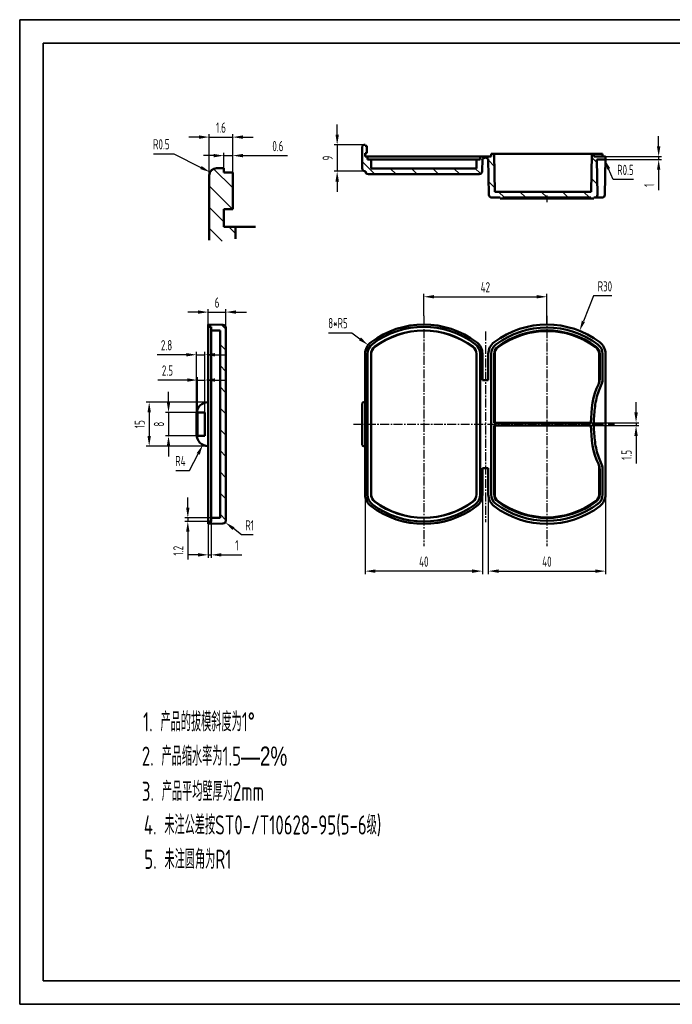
# Model space of a CAD drawing. Header units: millimetres. Extents: x 475 to 902, y 23 to 359.
# Tile 1 of 3: x 475 to 697, y 23 to 359. Entities that reach past the tile are written whole.
import ezdxf

# ---------------------------------------------------------------- set-up
doc = ezdxf.new("R2010")
doc.units = ezdxf.units.MM
doc.header["$LTSCALE"] = 0.4
doc.header["$MEASUREMENT"] = 0
doc.linetypes.add('CENTER2', pattern=[28.575, 19.05, -3.175, 3.175, -3.175])
doc.layers.get('0').update_dxf_attribs({"lineweight": 50})
for name, color, linetype, lineweight in [('1轮廓实线层', 7, 'Continuous', 50), ('3中心线层', 1, 'CENTER2', 25), ('5剖面线层', 2, 'Continuous', 25), ('7标注层', 4, 'Continuous', 25), ('EB0', 7, 'Continuous', 35), ('粗实线层_1', 7, 'Continuous', 35)]:
    doc.layers.add(name, color=color, linetype=linetype, lineweight=lineweight)
doc.styles.add('PC_TEXTSTYLE', font='ISOCP.SHX', dxfattribs={"width": 0.707, "bigfont": 'GBCBIG.SHX'})
doc.dimstyles.new('GB_LINEAR', dxfattribs={"dimtxt": 3.5, "dimasz": 3.5, "dimexe": 1, "dimexo": 0, "dimgap": 1.5, "dimtad": 1, "dimdsep": 46, "dimtxsty": 'PC_TEXTSTYLE', "dimcen": 0, "dimclrd": 256, "dimclrt": 3, "dimadec": 0, "dimazin": 2, "dimtp": 0.1, "dimtm": 0.1, "dimtfac": 0.71, "dimtdec": 3, "dimtmove": 0, "dimatfit": 3, "dimfxl": 0, "dimarcsym": 0})
doc.dimstyles.new('GB_RADIAL', dxfattribs={"dimtxt": 3.5, "dimasz": 3.5, "dimexe": 1, "dimexo": 0, "dimgap": 1.5, "dimtad": 1, "dimjust": 4, "dimdsep": 46, "dimtxsty": 'PC_TEXTSTYLE', "dimcen": 0, "dimclrd": 256, "dimclrt": 3, "dimadec": 0, "dimazin": 2, "dimtp": 0.1, "dimtm": 0.1, "dimtfac": 0.71, "dimtdec": 3, "dimtmove": 0, "dimatfit": 2, "dimfxl": 0, "dimarcsym": 0})
pattern_1 = [(135, (507.9907, 126.1094), (-3.62392, -3.62392), [])]

# ---------------------------------------------------------------- blocks, each defined once
blk = doc.blocks.new('*D8')
at = {"layer": '7标注层', "color": 0, "lineweight": -2, "ltscale": 0.4}
for p, q in [((592.44, 199.44), (592.44, 170.1)), ((632.44, 197.24), (632.44, 170.1))]:
    blk.add_line(p, q, dxfattribs=at)
at = {"layer": '7标注层', "lineweight": -2, "ltscale": 0.4}
blk.add_line((628.94, 171.1), (595.94, 171.1), dxfattribs=at)
at = {"layer": '7标注层', "ltscale": 0.4}
for points in [[(595.94, 171.68), (595.94, 170.51), (592.44, 171.1)], [(628.94, 170.51), (628.94, 171.68), (632.44, 171.1)]]:
    blk.add_solid(points, dxfattribs=at)
at = {"layer": 'Defpoints', "color": 0, "ltscale": 0.4}
for p in [(592.44, 199.44), (632.44, 197.24), (592.44, 171.1)]:
    blk.add_point(p, dxfattribs=at)
at = {"layer": '7标注层', "color": 3, "ltscale": 0.4, "insert": (612.44, 174.35), "char_height": 3.5, "attachment_point": 5, "style": 'PC_TEXTSTYLE'}
blk.add_mtext('40', dxfattribs=at)
blk = doc.blocks.new('*D9')
at = {"layer": '7标注层', "color": 0, "lineweight": -2, "ltscale": 0.4}
for p, q in [((634.44, 197.24), (634.44, 170.1)), ((674.44, 197.24), (674.44, 170.1))]:
    blk.add_line(p, q, dxfattribs=at)
at = {"layer": '7标注层', "lineweight": -2, "ltscale": 0.4}
blk.add_line((637.94, 171.1), (670.94, 171.1), dxfattribs=at)
at = {"layer": '7标注层', "ltscale": 0.4}
for points in [[(637.94, 171.68), (637.94, 170.51), (634.44, 171.1)], [(670.94, 170.51), (670.94, 171.68), (674.44, 171.1)]]:
    blk.add_solid(points, dxfattribs=at)
at = {"layer": 'Defpoints', "color": 0, "ltscale": 0.4}
for p in [(634.44, 197.24), (674.44, 197.24), (674.44, 171.1)]:
    blk.add_point(p, dxfattribs=at)
at = {"layer": '7标注层', "color": 3, "ltscale": 0.4, "insert": (654.44, 174.35), "char_height": 3.5, "attachment_point": 5, "style": 'PC_TEXTSTYLE'}
blk.add_mtext('40', dxfattribs=at)
blk = doc.blocks.new('*D10')
at = {"layer": '7标注层', "color": 0, "lineweight": -2, "ltscale": 0.4}
for p, q in [((612.44, 258.24), (612.44, 265.72)), ((654.44, 255.24), (654.44, 265.72))]:
    blk.add_line(p, q, dxfattribs=at)
at = {"layer": '7标注层', "lineweight": -2, "ltscale": 0.4}
blk.add_line((615.94, 264.72), (650.94, 264.72), dxfattribs=at)
at = {"layer": '7标注层', "ltscale": 0.4}
for points in [[(615.94, 265.31), (615.94, 264.14), (612.44, 264.72)], [(650.94, 264.14), (650.94, 265.31), (654.44, 264.72)]]:
    blk.add_solid(points, dxfattribs=at)
at = {"layer": 'Defpoints', "color": 0, "ltscale": 0.4}
for p in [(654.44, 264.72), (612.44, 258.24), (654.44, 255.24)]:
    blk.add_point(p, dxfattribs=at)
at = {"layer": '7标注层', "color": 3, "ltscale": 0.4, "insert": (633.44, 267.97), "char_height": 3.5, "attachment_point": 5, "style": 'PC_TEXTSTYLE'}
blk.add_mtext('42', dxfattribs=at)
blk = doc.blocks.new('*D11')
at = {"layer": '7标注层', "lineweight": -2, "ltscale": 0.4}
for p, q in [((670.36, 265.03), (666.89, 256.35)), ((676.56, 265.03), (670.36, 265.03))]:
    blk.add_line(p, q, dxfattribs=at)
at = {"layer": '7标注层', "ltscale": 0.4}
blk.add_solid([(666.35, 256.56), (667.43, 256.13), (665.59, 253.1)], dxfattribs=at)
at = {"layer": 'Defpoints', "color": 0, "ltscale": 0.4}
for p in [(665.59, 253.1), (654.44, 225.24)]:
    blk.add_point(p, dxfattribs=at)
at = {"layer": '7标注层', "color": 3, "ltscale": 0.4, "insert": (674.21, 268.28), "char_height": 3.5, "attachment_point": 5, "style": 'PC_TEXTSTYLE'}
blk.add_mtext('R30', dxfattribs=at)
blk = doc.blocks.new('*D12')
at = {"layer": '7标注层', "lineweight": -2, "ltscale": 0.4}
for p, q in [((579.92, 252.47), (587.86, 252.47)), ((587.86, 252.47), (590.65, 250.36))]:
    blk.add_line(p, q, dxfattribs=at)
at = {"layer": '7标注层', "ltscale": 0.4}
blk.add_solid([(590.3, 249.89), (591, 250.83), (593.45, 248.25)], dxfattribs=at)
at = {"layer": 'Defpoints', "color": 0, "ltscale": 0.4}
for p in [(593.45, 248.25), (597.44, 245.24)]:
    blk.add_point(p, dxfattribs=at)
at = {"layer": '7标注层', "color": 3, "ltscale": 0.4, "insert": (583.14, 255.72), "char_height": 3.5, "attachment_point": 5, "style": 'PC_TEXTSTYLE'}
blk.add_mtext('8*R5', dxfattribs=at)
blk = doc.blocks.new('*D13')
at = {"layer": '7标注层', "lineweight": -2, "ltscale": 0.4}
for p, q in [((684.85, 225.24), (684.85, 228.74)), ((684.85, 221.74), (684.85, 220.74)), ((684.85, 217.24), (684.85, 207.77))]:
    blk.add_line(p, q, dxfattribs=at)
at = {"layer": '7标注层', "color": 0, "lineweight": -2, "ltscale": 0.4}
for p, q in [((667.91, 221.74), (685.85, 221.74)), ((667.91, 220.74), (685.85, 220.74))]:
    blk.add_line(p, q, dxfattribs=at)
at = {"layer": '7标注层', "ltscale": 0.4}
for points in [[(684.27, 225.24), (685.44, 225.24), (684.85, 221.74)], [(685.44, 217.24), (684.27, 217.24), (684.85, 220.74)]]:
    blk.add_solid(points, dxfattribs=at)
at = {"layer": 'Defpoints', "color": 0, "ltscale": 0.4}
for p in [(667.91, 221.74), (667.91, 220.74), (684.85, 220.74)]:
    blk.add_point(p, dxfattribs=at)
at = {"layer": '7标注层', "color": 3, "ltscale": 0.4, "insert": (681.6, 210.76), "char_height": 3.5, "attachment_point": 5, "rotation": 90, "style": 'PC_TEXTSTYLE'}
blk.add_mtext('1.5', dxfattribs=at)
blk = doc.blocks.new('*D18')
at = {"layer": '7标注层', "lineweight": -2, "ltscale": 0.4}
for p, q in [((550.29, 183.49), (547.5, 185.61)), ((554.26, 183.49), (550.29, 183.49))]:
    blk.add_line(p, q, dxfattribs=at)
at = {"layer": '7标注层', "ltscale": 0.4}
blk.add_solid([(547.86, 186.07), (547.15, 185.14), (544.72, 187.73)], dxfattribs=at)
at = {"layer": 'Defpoints', "color": 0, "ltscale": 0.4}
for p in [(543.92, 188.33), (544.72, 187.73)]:
    blk.add_point(p, dxfattribs=at)
at = {"layer": '7标注层', "color": 3, "ltscale": 0.4, "insert": (553.03, 186.74), "char_height": 3.5, "attachment_point": 5, "style": 'PC_TEXTSTYLE'}
blk.add_mtext('R1', dxfattribs=at)
blk = doc.blocks.new('*D19')
at = {"layer": '7标注层', "lineweight": -2, "ltscale": 0.4}
for p, q in [((531.94, 192.76), (531.94, 196.26)), ((531.94, 189.26), (531.94, 188.04)), ((531.94, 184.54), (531.94, 175.07))]:
    blk.add_line(p, q, dxfattribs=at)
at = {"layer": '7标注层', "color": 0, "lineweight": -2, "ltscale": 0.4}
for p, q in [((539.92, 189.26), (530.94, 189.26)), ((539.92, 188.04), (530.94, 188.04))]:
    blk.add_line(p, q, dxfattribs=at)
at = {"layer": '7标注层', "ltscale": 0.4}
for points in [[(531.35, 192.76), (532.52, 192.76), (531.94, 189.26)], [(532.52, 184.54), (531.35, 184.54), (531.94, 188.04)]]:
    blk.add_solid(points, dxfattribs=at)
at = {"layer": 'Defpoints', "color": 0, "ltscale": 0.4}
for p in [(539.92, 189.26), (531.94, 188.04), (539.92, 188.04)]:
    blk.add_point(p, dxfattribs=at)
at = {"layer": '7标注层', "color": 3, "ltscale": 0.4, "insert": (528.69, 178.06), "char_height": 3.5, "attachment_point": 5, "rotation": 90, "style": 'PC_TEXTSTYLE'}
blk.add_mtext('1.2', dxfattribs=at)
blk = doc.blocks.new('*D20')
at = {"layer": '7标注层', "color": 0, "lineweight": -2, "ltscale": 0.4}
for p, q in [((538.92, 228.74), (517.76, 228.74)), ((538.92, 213.74), (517.76, 213.74))]:
    blk.add_line(p, q, dxfattribs=at)
at = {"layer": '7标注层', "lineweight": -2, "ltscale": 0.4}
blk.add_line((518.76, 225.24), (518.76, 217.24), dxfattribs=at)
at = {"layer": '7标注层', "ltscale": 0.4}
for points in [[(519.35, 225.24), (518.18, 225.24), (518.76, 228.74)], [(518.18, 217.24), (519.35, 217.24), (518.76, 213.74)]]:
    blk.add_solid(points, dxfattribs=at)
at = {"layer": 'Defpoints', "color": 0, "ltscale": 0.4}
for p in [(538.92, 228.74), (518.76, 213.74), (538.92, 213.74)]:
    blk.add_point(p, dxfattribs=at)
at = {"layer": '7标注层', "color": 3, "ltscale": 0.4, "insert": (515.51, 221.24), "char_height": 3.5, "attachment_point": 5, "rotation": 90, "style": 'PC_TEXTSTYLE'}
blk.add_mtext('15', dxfattribs=at)
blk = doc.blocks.new('*D21')
at = {"layer": '7标注层', "lineweight": -2, "ltscale": 0.4}
for p, q in [((525.35, 228.74), (525.35, 232.24)), ((525.35, 225.24), (525.35, 217.24)), ((525.35, 213.74), (525.35, 210.24))]:
    blk.add_line(p, q, dxfattribs=at)
at = {"layer": '7标注层', "color": 0, "lineweight": -2, "ltscale": 0.4}
for p, q in [((536.47, 225.24), (524.35, 225.24)), ((536.47, 217.24), (524.35, 217.24))]:
    blk.add_line(p, q, dxfattribs=at)
at = {"layer": '7标注层', "ltscale": 0.4}
for points in [[(524.77, 228.74), (525.94, 228.74), (525.35, 225.24)], [(525.94, 213.74), (524.77, 213.74), (525.35, 217.24)]]:
    blk.add_solid(points, dxfattribs=at)
at = {"layer": 'Defpoints', "color": 0, "ltscale": 0.4}
for p in [(536.47, 225.24), (525.35, 217.24), (536.47, 217.24)]:
    blk.add_point(p, dxfattribs=at)
at = {"layer": '7标注层', "color": 3, "ltscale": 0.4, "insert": (522.1, 221.24), "char_height": 3.5, "attachment_point": 5, "rotation": 90, "style": 'PC_TEXTSTYLE'}
blk.add_mtext('8', dxfattribs=at)
blk = doc.blocks.new('*D22')
at = {"layer": '7标注层', "lineweight": -2, "ltscale": 0.4}
for p, q in [((532.52, 205.42), (535.47, 211.09)), ((527.81, 205.42), (532.52, 205.42))]:
    blk.add_line(p, q, dxfattribs=at)
at = {"layer": '7标注层', "ltscale": 0.4}
blk.add_solid([(535.98, 210.82), (534.95, 211.35), (537.08, 214.19)], dxfattribs=at)
at = {"layer": 'Defpoints', "color": 0, "ltscale": 0.4}
for p in [(538.92, 217.74), (537.08, 214.19)]:
    blk.add_point(p, dxfattribs=at)
at = {"layer": '7标注层', "color": 3, "ltscale": 0.4, "insert": (529.41, 208.67), "char_height": 3.5, "attachment_point": 5, "style": 'PC_TEXTSTYLE'}
blk.add_mtext('R4', dxfattribs=at)
blk = doc.blocks.new('*D23')
at = {"layer": '7标注层', "lineweight": -2, "ltscale": 0.4}
for p, q in [((531.72, 236.3), (521.76, 236.3)), ((535.22, 236.3), (537.72, 236.3)), ((541.22, 236.3), (544.72, 236.3))]:
    blk.add_line(p, q, dxfattribs=at)
at = {"layer": '7标注层', "color": 0, "lineweight": -2, "ltscale": 0.4}
for p, q in [((535.22, 225.24), (535.22, 237.3)), ((537.72, 225.24), (537.72, 237.3))]:
    blk.add_line(p, q, dxfattribs=at)
at = {"layer": '7标注层', "ltscale": 0.4}
for points in [[(531.72, 235.72), (531.72, 236.89), (535.22, 236.3)], [(541.22, 236.89), (541.22, 235.72), (537.72, 236.3)]]:
    blk.add_solid(points, dxfattribs=at)
at = {"layer": 'Defpoints', "color": 0, "ltscale": 0.4}
for p in [(537.72, 236.3), (535.22, 225.24), (537.72, 225.24)]:
    blk.add_point(p, dxfattribs=at)
at = {"layer": '7标注层', "color": 3, "ltscale": 0.4, "insert": (524.99, 239.55), "char_height": 3.5, "attachment_point": 5, "style": 'PC_TEXTSTYLE'}
blk.add_mtext('2.5', dxfattribs=at)
blk = doc.blocks.new('*D24')
at = {"layer": '7标注层', "color": 0, "lineweight": -2, "ltscale": 0.4}
for p, q in [((534.92, 224.74), (534.92, 245.93)), ((537.72, 223.98), (537.72, 245.93))]:
    blk.add_line(p, q, dxfattribs=at)
at = {"layer": '7标注层', "lineweight": -2, "ltscale": 0.4}
for p, q in [((531.42, 244.93), (521.46, 244.93)), ((534.92, 244.93), (537.72, 244.93)), ((541.22, 244.93), (544.72, 244.93))]:
    blk.add_line(p, q, dxfattribs=at)
at = {"layer": '7标注层', "ltscale": 0.4}
for points in [[(531.42, 244.35), (531.42, 245.52), (534.92, 244.93)], [(541.22, 245.52), (541.22, 244.35), (537.72, 244.93)]]:
    blk.add_solid(points, dxfattribs=at)
at = {"layer": 'Defpoints', "color": 0, "ltscale": 0.4}
for p in [(537.72, 244.93), (534.92, 224.74), (537.72, 223.98)]:
    blk.add_point(p, dxfattribs=at)
at = {"layer": '7标注层', "color": 3, "ltscale": 0.4, "insert": (524.69, 248.18), "char_height": 3.5, "attachment_point": 5, "style": 'PC_TEXTSTYLE'}
blk.add_mtext('2.8', dxfattribs=at)
blk = doc.blocks.new('*D30')
at = {"layer": '7标注层', "color": 0, "lineweight": -2, "ltscale": 0.4}
for p, q in [((538.92, 188.65), (538.92, 175.65)), ((539.92, 188.65), (539.92, 175.65))]:
    blk.add_line(p, q, dxfattribs=at)
at = {"layer": '7标注层', "lineweight": -2, "ltscale": 0.4}
for p, q in [((535.42, 176.65), (531.92, 176.65)), ((538.92, 176.65), (539.92, 176.65)), ((543.42, 176.65), (550.41, 176.65))]:
    blk.add_line(p, q, dxfattribs=at)
at = {"layer": '7标注层', "ltscale": 0.4}
for points in [[(535.42, 176.07), (535.42, 177.24), (538.92, 176.65)], [(543.42, 177.24), (543.42, 176.07), (539.92, 176.65)]]:
    blk.add_solid(points, dxfattribs=at)
at = {"layer": 'Defpoints', "color": 0, "ltscale": 0.4}
for p in [(538.92, 188.65), (539.92, 188.65), (539.92, 176.65)]:
    blk.add_point(p, dxfattribs=at)
at = {"layer": '7标注层', "color": 3, "ltscale": 0.4, "insert": (548.67, 179.9), "char_height": 3.5, "attachment_point": 5, "style": 'PC_TEXTSTYLE'}
blk.add_mtext('1', dxfattribs=at)
blk = doc.blocks.new('*D31')
at = {"layer": '7标注层', "lineweight": -2, "ltscale": 0.4}
for p, q in [((582.89, 320.04), (582.89, 323.54)), ((582.89, 316.54), (582.89, 307.54)), ((582.89, 304.04), (582.89, 300.54))]:
    blk.add_line(p, q, dxfattribs=at)
at = {"layer": '7标注层', "color": 0, "lineweight": -2, "ltscale": 0.4}
for p, q in [((592.44, 316.54), (581.89, 316.54)), ((592.53, 307.54), (581.89, 307.54))]:
    blk.add_line(p, q, dxfattribs=at)
at = {"layer": '7标注层', "ltscale": 0.4}
for points in [[(582.31, 320.04), (583.48, 320.04), (582.89, 316.54)], [(583.48, 304.04), (582.31, 304.04), (582.89, 307.54)]]:
    blk.add_solid(points, dxfattribs=at)
at = {"layer": 'Defpoints', "color": 0, "ltscale": 0.4}
for p in [(592.44, 316.54), (582.89, 307.54), (592.53, 307.54)]:
    blk.add_point(p, dxfattribs=at)
at = {"layer": '7标注层', "color": 3, "ltscale": 0.4, "insert": (579.64, 312.04), "char_height": 3.5, "attachment_point": 5, "rotation": 90, "style": 'PC_TEXTSTYLE'}
blk.add_mtext('9', dxfattribs=at)
blk = doc.blocks.new('*D32')
at = {"layer": '7标注层', "lineweight": -2, "ltscale": 0.4}
for p, q in [((535.42, 259.49), (531.92, 259.49)), ((538.92, 259.49), (544.92, 259.49)), ((548.42, 259.49), (551.92, 259.49))]:
    blk.add_line(p, q, dxfattribs=at)
at = {"layer": '7标注层', "color": 0, "lineweight": -2, "ltscale": 0.4}
for p, q in [((538.92, 254.84), (538.92, 260.49)), ((544.92, 252.49), (544.92, 260.49))]:
    blk.add_line(p, q, dxfattribs=at)
at = {"layer": '7标注层', "ltscale": 0.4}
for points in [[(535.42, 258.91), (535.42, 260.08), (538.92, 259.49)], [(548.42, 260.08), (548.42, 258.91), (544.92, 259.49)]]:
    blk.add_solid(points, dxfattribs=at)
at = {"layer": 'Defpoints', "color": 0, "ltscale": 0.4}
for p in [(544.92, 259.49), (538.92, 254.84), (544.92, 252.49)]:
    blk.add_point(p, dxfattribs=at)
at = {"layer": '7标注层', "color": 3, "ltscale": 0.4, "insert": (541.92, 262.74), "char_height": 3.5, "attachment_point": 5, "style": 'PC_TEXTSTYLE'}
blk.add_mtext('6', dxfattribs=at)
blk = doc.blocks.new('*D37')
at = {"layer": '7标注层', "lineweight": -2, "ltscale": 0.4}
for p, q in [((692.56, 316.04), (692.56, 319.54)), ((692.56, 312.54), (692.56, 311.54)), ((692.56, 308.04), (692.56, 301.05))]:
    blk.add_line(p, q, dxfattribs=at)
at = {"layer": '7标注层', "color": 0, "lineweight": -2, "ltscale": 0.4}
for p, q in [((673.44, 312.54), (693.56, 312.54)), ((674.42, 311.54), (693.56, 311.54))]:
    blk.add_line(p, q, dxfattribs=at)
at = {"layer": '7标注层', "ltscale": 0.4}
for points in [[(691.98, 316.04), (693.14, 316.04), (692.56, 312.54)], [(693.14, 308.04), (691.98, 308.04), (692.56, 311.54)]]:
    blk.add_solid(points, dxfattribs=at)
at = {"layer": 'Defpoints', "color": 0, "ltscale": 0.4}
for p in [(673.44, 312.54), (674.42, 311.54), (692.56, 311.54)]:
    blk.add_point(p, dxfattribs=at)
at = {"layer": '7标注层', "color": 3, "ltscale": 0.4, "insert": (689.31, 302.79), "char_height": 3.5, "attachment_point": 5, "rotation": 90, "style": 'PC_TEXTSTYLE'}
blk.add_mtext('1', dxfattribs=at)
blk = doc.blocks.new('*D38')
at = {"layer": '7标注层', "lineweight": -2, "ltscale": 0.4}
for p, q in [((677.01, 304.76), (675.49, 308.36)), ((683.96, 304.76), (677.01, 304.76))]:
    blk.add_line(p, q, dxfattribs=at)
at = {"layer": '7标注层', "ltscale": 0.4}
blk.add_solid([(676.03, 308.58), (674.95, 308.13), (674.13, 311.58)], dxfattribs=at)
at = {"layer": 'Defpoints', "color": 0, "ltscale": 0.4}
for p in [(673.93, 312.04), (674.13, 311.58)]:
    blk.add_point(p, dxfattribs=at)
at = {"layer": '7标注层', "color": 3, "ltscale": 0.4, "insert": (681.23, 308.01), "char_height": 3.5, "attachment_point": 5, "style": 'PC_TEXTSTYLE'}
blk.add_mtext('R0.5', dxfattribs=at)
blk = doc.blocks.new('*U41', base_point=(592.181, 314.992))
at = {"layer": '1轮廓实线层', "ltscale": 0.4}
for p, q in [((591.941, 316.542), (592.441, 316.542)), ((591.941, 316.542), (592.441, 316.542)), ((592.441, 316.542), (592.441, 316.242)), ((592.441, 316.542), (592.441, 316.242)), ((591.441, 311.632), (591.441, 316.042)), ((591.441, 311.632), (591.441, 316.042)), ((592.441, 316.242), (593.041, 316.242)), ((592.441, 316.242), (593.041, 316.242)), ((593.041, 316.242), (593.041, 313.742)), ((593.041, 316.242), (593.041, 313.742)), ((593.041, 313.742), (592.441, 313.742)), ((592.441, 313.742), (592.441, 312.542)), ((592.441, 313.742), (592.441, 312.542)), ((593.041, 313.742), (592.441, 313.742)), ((592.441, 312.542), (593.241, 312.542)), ((592.441, 312.542), (593.241, 312.542)), ((593.241, 312.542), (593.241, 311.719)), ((594.596, 312.542), (593.241, 312.542)), ((593.241, 312.542), (593.241, 311.719))]:
    blk.add_line(p, q, dxfattribs=at)
blk.add_arc((591.941, 316.042), 0.5, 90, 180, dxfattribs=at)
blk.add_arc((591.941, 316.042), 0.5, 90, 180, dxfattribs=at)
blk = doc.blocks.new('*D42')
at = {"layer": '7标注层', "lineweight": -2, "ltscale": 0.4}
for p, q in [((535.74, 319.21), (532.24, 319.21)), ((539.24, 319.21), (547.24, 319.21)), ((550.74, 319.21), (554.24, 319.21))]:
    blk.add_line(p, q, dxfattribs=at)
at = {"layer": '7标注层', "color": 0, "lineweight": -2, "ltscale": 0.4}
for p, q in [((539.24, 306.13), (539.24, 320.21)), ((547.24, 307.13), (547.24, 320.21))]:
    blk.add_line(p, q, dxfattribs=at)
at = {"layer": '7标注层', "ltscale": 0.4}
for points in [[(535.74, 318.62), (535.74, 319.79), (539.24, 319.21)], [(550.74, 319.79), (550.74, 318.62), (547.24, 319.21)]]:
    blk.add_solid(points, dxfattribs=at)
at = {"layer": 'Defpoints', "color": 0, "ltscale": 0.4}
for p in [(547.24, 319.21), (539.24, 306.13), (547.24, 307.13)]:
    blk.add_point(p, dxfattribs=at)
at = {"layer": '7标注层', "color": 3, "ltscale": 0.4, "insert": (543.24, 322.46), "char_height": 3.5, "attachment_point": 5, "style": 'PC_TEXTSTYLE'}
blk.add_mtext('1.6', dxfattribs=at)
blk = doc.blocks.new('*D43')
at = {"layer": '7标注层', "lineweight": -2, "ltscale": 0.4}
for p, q in [((540.74, 312.88), (537.24, 312.88)), ((544.24, 312.88), (547.24, 312.88)), ((550.74, 312.88), (565.91, 312.88))]:
    blk.add_line(p, q, dxfattribs=at)
at = {"layer": '7标注层', "color": 0, "lineweight": -2, "ltscale": 0.4}
for p, q in [((544.24, 307.13), (544.24, 313.88)), ((547.24, 307.13), (547.24, 313.88))]:
    blk.add_line(p, q, dxfattribs=at)
at = {"layer": '7标注层', "ltscale": 0.4}
for points in [[(540.74, 312.3), (540.74, 313.47), (544.24, 312.88)], [(550.74, 313.47), (550.74, 312.3), (547.24, 312.88)]]:
    blk.add_solid(points, dxfattribs=at)
at = {"layer": 'Defpoints', "color": 0, "ltscale": 0.4}
for p in [(547.24, 312.88), (544.24, 307.13), (547.24, 307.13)]:
    blk.add_point(p, dxfattribs=at)
at = {"layer": '7标注层', "color": 3, "ltscale": 0.4, "insert": (562.67, 316.13), "char_height": 3.5, "attachment_point": 5, "style": 'PC_TEXTSTYLE'}
blk.add_mtext('0.6', dxfattribs=at)
blk = doc.blocks.new('*D44')
at = {"layer": '7标注层', "lineweight": -2, "ltscale": 0.4}
for p, q in [((520.18, 313.51), (527.12, 313.51)), ((527.12, 313.51), (536.39, 308.84))]:
    blk.add_line(p, q, dxfattribs=at)
at = {"layer": '7标注层', "ltscale": 0.4}
blk.add_solid([(536.12, 308.31), (536.65, 309.36), (539.51, 307.26)], dxfattribs=at)
at = {"layer": 'Defpoints', "color": 0, "ltscale": 0.4}
for p in [(539.51, 307.26), (541.74, 306.13)]:
    blk.add_point(p, dxfattribs=at)
at = {"layer": '7标注层', "color": 3, "ltscale": 0.4, "insert": (522.9, 316.76), "char_height": 3.5, "attachment_point": 5, "style": 'PC_TEXTSTYLE'}
blk.add_mtext('R0.5', dxfattribs=at)

msp = doc.modelspace()

# ---------------------------------------------------------------- hatches: boundary and pattern name
at = {"layer": '5剖面线层', "ltscale": 0.4}
h = msp.add_hatch(dxfattribs=at)
h.set_pattern_fill('ANSI31', color=256, scale=5.125, angle=90, style=0, pattern_type=2)
h.set_pattern_definition(pattern_1)
edge = h.paths.add_edge_path(flags=0)
edge.add_line((594.511, 308.542), (630.371, 308.542))
edge.add_line((630.371, 308.542), (630.423, 311.542))
edge.add_line((630.423, 311.542), (631.64, 311.542))
edge.add_line((631.64, 311.542), (631.64, 312.542))
edge.add_line((631.64, 312.542), (633.441, 312.542))
edge.add_line((633.441, 312.542), (633.441, 312.242))
edge.add_line((633.441, 312.242), (633.341, 312.242))
edge.add_line((633.341, 312.242), (632.428, 311.836))
edge.add_line((632.428, 311.836), (632.353, 307.524))
edge.add_arc((631.353, 307.542), 1, 270, 359)
edge.add_line((631.353, 306.542), (593.528, 306.542))
edge.add_arc((593.528, 307.542), 1, 181, 270)
edge.add_line((592.528, 307.524), (592.528, 307.542))
edge.add_line((592.528, 307.542), (592.441, 307.542))
edge.add_arc((592.441, 308.542), 1, 180, 270)
edge.add_line((591.441, 308.542), (591.441, 316.042))
edge.add_arc((591.941, 316.042), 0.5, 90, 180)
edge.add_line((591.941, 316.542), (592.441, 316.542))
edge.add_line((592.441, 316.542), (592.441, 316.242))
edge.add_line((592.441, 316.242), (593.041, 316.242))
edge.add_line((593.041, 316.242), (593.041, 313.742))
edge.add_line((593.041, 313.742), (592.441, 313.742))
edge.add_line((592.441, 313.742), (592.441, 312.542))
edge.add_line((592.441, 312.542), (593.241, 312.542))
edge.add_line((593.241, 312.542), (593.241, 311.542))
edge.add_line((593.241, 311.542), (594.458, 311.542))
edge.add_line((594.458, 311.542), (594.511, 308.542))
h = msp.add_hatch(dxfattribs=at)
h.set_pattern_fill('ANSI31', color=256, scale=5.125, angle=90, style=0)
h.set_pattern_definition(pattern_1)
h.paths.add_polyline_path([(634.928, 312.542), (635.441, 312.542), (635.441, 313.442), (636.425, 313.442), (636.65, 300.542), (669.547, 300.542), (669.773, 313.442), (670.44, 313.442), (670.44, 312.542), (673.44, 312.542), (674.441, 312.542), (674.432, 312.033, -0.4091108), (673.932, 311.542), (671.458, 311.542), (671.667, 299.559, -0.4193348), (670.667, 298.542), (670.441, 298.542), (670.441, 298.292), (669.441, 298.292), (669.441, 298.542), (654.441, 298.542), (639.441, 298.542), (639.441, 298.292), (638.441, 298.292), (638.441, 298.542), (635.668, 298.542, -0.4091108), (634.668, 299.524), (634.46, 311.459, 0.2068657)])
h = msp.add_hatch(dxfattribs=at)
h.set_pattern_fill('ANSI31', color=256, scale=5.125, angle=90, style=0)
h.set_pattern_definition([(135, (509.3, 115.0914), (-3.62392, -3.62392), [])])
h.paths.add_polyline_path([(539.243, 306.131, -0.4142136), (541.743, 308.631), (544.243, 308.631), (544.243, 307.131), (547.243, 307.131), (547.243, 294.631), (544.243, 294.631), (544.243, 288.631), (548.244, 288.631), (548.244, 284.517, -0.1333045), (539.243, 284.083)])
h = msp.add_hatch(dxfattribs=at)
h.set_pattern_fill('ANSI31', color=256, scale=5.125, angle=90, style=0, pattern_type=2)
h.set_pattern_definition([(135, (507.9907, 123.932), (-3.62392, -3.62392), [])])
edge = h.paths.add_edge_path(flags=0)
edge.add_line((542.92, 189.313), (542.92, 253.173))
edge.add_line((542.92, 253.173), (539.92, 253.225))
edge.add_line((539.92, 253.225), (539.92, 254.443))
edge.add_line((539.92, 254.443), (538.92, 254.443))
edge.add_line((538.92, 254.443), (538.92, 255.243))
edge.add_line((538.92, 255.243), (543.937, 255.156))
edge.add_arc((543.92, 254.156), 1, 0, 89)
edge.add_line((544.92, 254.156), (544.92, 188.331))
edge.add_arc((543.92, 188.331), 1, 271, 360)
edge.add_line((543.937, 187.331), (538.92, 187.243))
edge.add_line((538.92, 187.243), (538.92, 188.043))
edge.add_line((538.92, 188.043), (539.92, 188.043))
edge.add_line((539.92, 188.043), (539.92, 189.261))
edge.add_line((539.92, 189.261), (542.92, 189.313))

# ---------------------------------------------------------------- linework, layer by layer
at = {"layer": '1轮廓实线层', "ltscale": 0.4}
for p, q in [((591.441, 308.542), (591.441, 316.042)), ((591.441, 308.542), (591.441, 316.042)), ((591.941, 316.542), (592.441, 316.542)), ((591.941, 316.542), (592.441, 316.542)), ((592.441, 316.542), (592.441, 316.242)), ((592.441, 316.542), (592.441, 316.242)), ((592.441, 316.242), (593.041, 316.242)), ((592.441, 316.242), (593.041, 316.242)), ((593.041, 316.242), (593.041, 313.742)), ((593.041, 316.242), (593.041, 313.742)), ((593.041, 313.742), (592.441, 313.742)), ((592.441, 313.742), (592.441, 312.542)), ((592.441, 313.742), (592.441, 312.542)), ((593.041, 313.742), (592.441, 313.742)), ((592.441, 312.542), (593.241, 312.542)), ((592.441, 312.542), (593.241, 312.542)), ((593.241, 312.542), (593.241, 311.542)), ((594.921, 312.542), (593.241, 312.542)), ((593.241, 312.542), (593.241, 311.542)), ((629.96, 312.542), (594.921, 312.542)), ((631.64, 312.542), (629.96, 312.542)), ((631.64, 311.542), (631.64, 312.542)), ((631.64, 312.542), (633.441, 312.542)), ((631.64, 312.542), (633.441, 312.542)), ((631.64, 311.542), (631.64, 312.542)), ((633.441, 312.542), (635.441, 312.542)), ((633.441, 312.542), (635.441, 312.542)), ((635.441, 312.542), (635.441, 313.442)), ((635.441, 313.442), (670.44, 313.442)), ((635.441, 312.542), (635.441, 313.442)), ((635.441, 313.442), (670.44, 313.442)), ((636.65, 300.542), (636.425, 313.429)), ((669.547, 300.542), (669.772, 313.429)), ((670.44, 313.442), (670.44, 312.542)), ((670.44, 313.442), (672.869, 313.442)), ((670.44, 313.442), (670.44, 312.542)), ((670.44, 312.542), (674.441, 312.542)), ((670.44, 312.542), (674.441, 312.542)), ((672.869, 313.442), (673.44, 313.442)), ((673.44, 312.542), (673.44, 313.442)), ((674.441, 312.542), (674.432, 312.033)), ((674.441, 312.542), (674.432, 312.033)), ((593.241, 311.542), (594.458, 311.542)), ((593.241, 311.542), (594.458, 311.542)), ((594.458, 311.542), (594.511, 308.542)), ((594.458, 311.542), (595.651, 311.542)), ((594.458, 311.542), (594.511, 308.542)), ((595.651, 311.542), (629.23, 311.542)), ((629.23, 311.542), (630.423, 311.542)), ((630.371, 308.542), (630.423, 311.542)), ((630.371, 308.542), (630.423, 311.542)), ((630.423, 311.542), (631.64, 311.542)), ((630.423, 311.542), (631.64, 311.542)), ((632.428, 311.836), (632.353, 307.524)), ((632.428, 311.836), (632.353, 307.524)), ((633.341, 312.242), (632.428, 311.836)), ((633.341, 312.242), (632.428, 311.836)), ((633.441, 312.242), (633.341, 312.242)), ((633.441, 312.242), (633.341, 312.242)), ((633.541, 312.242), (633.441, 312.242)), ((633.541, 312.242), (633.441, 312.242)), ((634.453, 311.836), (633.541, 312.242)), ((634.453, 311.836), (633.541, 312.242)), ((634.668, 299.524), (634.453, 311.836)), ((634.668, 299.524), (634.453, 311.836)), ((673.932, 311.542), (671.458, 311.542)), ((671.458, 311.542), (671.667, 299.559)), ((671.458, 311.542), (671.667, 299.559)), ((673.932, 311.542), (671.458, 311.542)), ((674.213, 299.524), (674.432, 312.033)), ((592.528, 307.542), (592.441, 307.542)), ((592.528, 307.542), (592.441, 307.542)), ((592.528, 307.524), (592.528, 307.542)), ((592.528, 307.524), (592.528, 307.542)), ((631.353, 306.542), (593.528, 306.542)), ((631.353, 306.542), (593.528, 306.542)), ((594.511, 308.542), (630.371, 308.542)), ((594.511, 308.542), (630.371, 308.542)), ((669.547, 300.542), (636.65, 300.542)), ((638.441, 298.542), (635.668, 298.542)), ((638.441, 298.542), (635.668, 298.542)), ((638.441, 298.292), (638.441, 298.542)), ((638.441, 298.292), (638.441, 298.542)), ((639.441, 298.292), (638.441, 298.292)), ((639.441, 298.292), (638.441, 298.292)), ((669.441, 298.542), (639.441, 298.542)), ((639.441, 298.542), (639.441, 298.292)), ((669.441, 298.542), (639.441, 298.542)), ((639.441, 298.542), (639.441, 298.292)), ((669.441, 298.292), (639.441, 298.292)), ((669.441, 298.292), (669.441, 298.542)), ((669.441, 298.292), (669.441, 298.542)), ((670.441, 298.292), (669.441, 298.292)), ((670.441, 298.292), (669.441, 298.292)), ((670.667, 298.542), (670.441, 298.542)), ((670.441, 298.542), (670.441, 298.292)), ((670.667, 298.542), (670.441, 298.542)), ((670.441, 298.542), (670.441, 298.292)), ((670.667, 298.542), (672.767, 298.542)), ((672.767, 298.542), (673.214, 298.542)), ((538.92, 254.443), (538.92, 255.243)), ((538.92, 255.243), (543.937, 255.156)), ((538.92, 255.243), (543.937, 255.156)), ((538.92, 254.443), (538.92, 255.243)), ((539.92, 254.443), (538.92, 254.443)), ((538.92, 254.443), (538.92, 248.603)), ((539.92, 254.443), (538.92, 254.443)), ((539.92, 253.225), (539.92, 254.443)), ((539.92, 253.225), (539.92, 254.443)), ((542.92, 253.173), (539.92, 253.225)), ((539.92, 247.629), (539.92, 253.225)), ((542.92, 253.173), (539.92, 253.225)), ((542.92, 189.313), (542.92, 253.173)), ((542.92, 189.313), (542.92, 253.173)), ((544.92, 254.156), (544.92, 188.331)), ((544.92, 254.156), (544.92, 188.331)), ((538.92, 248.603), (538.92, 245.243)), ((539.92, 245.243), (539.92, 247.629)), ((538.92, 245.243), (538.92, 197.243)), ((539.92, 197.243), (539.92, 245.243)), ((592.441, 228.743), (592.441, 245.243)), ((593.241, 245.243), (593.241, 197.243)), ((594.458, 197.243), (594.458, 245.243)), ((594.511, 245.243), (594.511, 197.243)), ((630.371, 197.243), (630.371, 245.243)), ((630.423, 245.243), (630.423, 197.243)), ((631.64, 197.243), (631.64, 245.243)), ((632.441, 245.243), (632.441, 236.243)), ((634.441, 245.243), (634.441, 236.243)), ((635.441, 245.243), (635.441, 197.243)), ((636.441, 221.743), (636.441, 245.243)), ((636.65, 221.743), (636.65, 245.243)), ((672.231, 245.243), (672.231, 235.782)), ((672.44, 245.243), (672.44, 236.686)), ((673.44, 236.685), (673.44, 245.243)), ((674.441, 245.243), (674.441, 197.243)), ((632.441, 236.243), (633.441, 236.243)), ((634.441, 236.243), (633.441, 236.243)), ((591.941, 228.743), (592.441, 228.743)), ((592.441, 228.743), (592.441, 224.743)), ((535.22, 217.243), (535.22, 225.243)), ((535.22, 225.243), (537.72, 225.243)), ((537.72, 217.243), (537.72, 225.243)), ((591.441, 228.243), (591.441, 224.743)), ((592.441, 225.243), (593.041, 225.243)), ((593.041, 217.243), (593.041, 225.243)), ((534.92, 217.743), (534.92, 224.743)), ((591.441, 224.743), (591.441, 217.743)), ((592.441, 217.743), (592.441, 224.743)), ((669.443, 221.743), (636.441, 221.743)), ((636.441, 220.743), (669.443, 220.743)), ((636.441, 197.243), (636.441, 220.743)), ((636.65, 197.243), (636.65, 220.743)), ((535.22, 217.243), (537.72, 217.243)), ((591.441, 217.743), (591.441, 214.243)), ((592.441, 213.743), (592.441, 217.743)), ((592.441, 217.243), (593.041, 217.243)), ((591.941, 213.743), (592.441, 213.743)), ((592.441, 197.243), (592.441, 213.743)), ((632.441, 206.243), (632.441, 197.243)), ((632.441, 206.243), (633.441, 206.243)), ((634.441, 206.243), (633.441, 206.243)), ((634.441, 206.243), (634.441, 197.243)), ((672.231, 197.243), (672.231, 206.704)), ((672.44, 205.8), (672.44, 197.243)), ((673.44, 197.243), (673.44, 205.801)), ((538.92, 197.243), (538.92, 193.883)), ((539.92, 194.857), (539.92, 197.243)), ((538.92, 193.883), (538.92, 188.043)), ((539.92, 189.261), (539.92, 194.857)), ((539.92, 189.261), (542.92, 189.313)), ((539.92, 189.261), (542.92, 189.313)), ((539.92, 188.043), (539.92, 189.261)), ((539.92, 188.043), (539.92, 189.261)), ((538.92, 187.243), (538.92, 188.043)), ((538.92, 188.043), (539.92, 188.043)), ((538.92, 187.243), (538.92, 188.043)), ((538.92, 188.043), (539.92, 188.043)), ((543.937, 187.331), (538.92, 187.243)), ((543.937, 187.331), (538.92, 187.243))]:
    msp.add_line(p, q, dxfattribs=at)
for centre, radius, start, end in [((591.941, 316.042), 0.5, 90, 180), ((591.941, 316.042), 0.5, 90, 180), ((673.932, 312.042), 0.5, 270, 359), ((592.441, 308.542), 1, 180, 270), ((592.441, 308.542), 1, 180, 270), ((593.528, 307.542), 1, 181, 270), ((593.528, 307.542), 1, 181, 270), ((631.353, 307.542), 1, 270, 359), ((631.353, 307.542), 1, 270, 359), ((635.668, 299.542), 1, 181, 270), ((635.668, 299.542), 1, 181, 270), ((670.667, 299.542), 1, 270, 1), ((673.214, 299.542), 1, 270, 359), ((543.92, 254.156), 1, 0, 89), ((543.92, 254.156), 1, 0, 89), ((612.441, 225.243), 30, 53.1301, 126.8699), ((612.441, 225.243), 29.2, 53.1301, 126.8699), ((612.441, 225.243), 27.982, 53.1301, 126.8699), ((612.441, 225.243), 27.93, 53.1301, 126.8699), ((654.441, 225.243), 30, 53.1301, 126.8699), ((654.441, 225.243), 29, 53.1301, 126.8699), ((654.441, 225.243), 28, 53.1301, 126.8699), ((654.441, 225.243), 27.79, 53.1301, 126.8699), ((597.441, 245.243), 5, 126.8699, 180), ((627.441, 245.243), 5, 0, 53.1301), ((639.441, 245.243), 5, 126.8699, 180), ((669.441, 245.243), 5, 0, 53.1301), ((597.441, 245.243), 4.2, 126.8699, 180), ((597.441, 245.243), 2.982, 126.8699, 180), ((597.441, 245.243), 2.93, 126.8699, 180), ((627.441, 245.243), 2.93, 0, 53.1301), ((627.441, 245.243), 2.982, 0, 53.1301), ((627.441, 245.243), 4.2, 0, 53.1301), ((639.441, 245.243), 4, 126.8699, 180), ((639.441, 245.243), 3, 126.8699, 180), ((639.441, 245.243), 2.79, 126.8699, 180), ((669.441, 245.243), 2.79, 0, 53.1301), ((669.441, 245.243), 3, 0, 53.1301), ((669.441, 245.243), 4, 0, 53.1301), ((668.404, 236.69), 4.036, 332.43308, 359.95008), ((668.09, 235.792), 4.141, 353.63031, 359.86878), ((668.404, 236.689), 5.036, 332.43308, 359.95008), ((538.92, 224.743), 4, 90, 180), ((591.941, 228.243), 0.5, 90, 180), ((538.92, 217.743), 4, 180, 270), ((591.941, 214.243), 0.5, 180, 270), ((668.409, 205.798), 4.032, 0.0369, 27.58336), ((668.094, 206.695), 4.137, 0.13655, 6.3773), ((668.409, 205.798), 5.032, 0.0369, 27.58336), ((597.441, 197.243), 5, 180, 233.1301), ((597.441, 197.243), 4.2, 180, 233.1301), ((597.441, 197.243), 2.982, 180, 233.1301), ((597.441, 197.243), 2.93, 180, 233.1301), ((612.441, 217.243), 27.93, 233.1301, 306.8699), ((627.441, 197.243), 2.93, 306.8699, 0), ((627.441, 197.243), 2.982, 306.8699, 0), ((627.441, 197.243), 4.2, 306.8699, 0), ((627.441, 197.243), 5, 306.8699, 0), ((639.441, 197.243), 5, 180, 233.1301), ((639.441, 197.243), 4, 180, 233.1301), ((639.441, 197.243), 3, 180, 233.1301), ((639.441, 197.243), 2.79, 180, 233.1301), ((654.441, 217.243), 27.79, 233.1301, 306.8699), ((669.441, 197.243), 2.79, 306.8699, 0), ((669.441, 197.243), 3, 306.8699, 0), ((669.441, 197.243), 4, 306.8699, 0), ((669.441, 197.243), 5, 306.8699, 0), ((612.441, 217.243), 30, 233.1301, 306.8699), ((612.441, 217.243), 29.2, 233.1301, 306.8699), ((612.441, 217.243), 27.982, 233.1301, 306.8699), ((654.441, 217.243), 30, 233.1301, 306.8699), ((654.441, 217.243), 29, 233.1301, 306.8699), ((654.441, 217.243), 28, 233.1301, 306.8699), ((543.92, 188.331), 1, 271, 0), ((543.92, 188.331), 1, 271, 0)]:
    msp.add_arc(centre, radius, start, end, dxfattribs=at)
msp.add_rational_spline([(671.667, 299.559), (671.685, 298.542), (670.667, 298.542)], [1, 0.7009092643, 1], degree=2, dxfattribs=at)
for points in [[(671.982, 234.822), (670.126, 231.271), (669.49, 225.928), (669.443, 221.743)], [(669.443, 220.743), (669.489, 216.604), (670.119, 211.227), (671.982, 207.664)]]:
    msp.add_open_spline(points, degree=3, dxfattribs=at)
msp.add_open_spline([(672.868, 208.128), (672.466, 208.897), (671.862, 210.414), (671.165, 213.132), (670.729, 215.897), (670.487, 218.695), (670.44, 220.367), (670.44, 222.121), (670.487, 223.804), (670.73, 226.597), (671.165, 229.359), (671.862, 232.073), (672.466, 233.589), (672.869, 234.358)], degree=3, knots=[0, 0, 0, 0, 0.1042713, 0.2040597, 0.2997613, 0.3969607, 0.4968482, 0.4968482, 0.597422, 0.6955999, 0.7926489, 0.8940174, 1, 1, 1, 1], dxfattribs=at)
at = {"layer": '3中心线层', "ltscale": 0.4}
for p, q in [((654.441, 299.294), (654.441, 296.99)), ((612.441, 258.243), (612.441, 179.576)), ((654.441, 258.243), (654.441, 179.576)), ((633.441, 252.818), (633.441, 187.858)), ((588.441, 221.243), (677.441, 221.243))]:
    msp.add_line(p, q, dxfattribs=at)
at = {"layer": 'EB0', "color": 7}
for p, q in [((901.701, 359.273), (474.586, 359.273)), ((474.586, 359.273), (474.586, 23.273)), ((893.701, 351.273), (482.586, 351.273)), ((482.586, 351.273), (482.586, 31.273)), ((482.586, 31.273), (893.701, 31.273)), ((474.586, 23.273), (901.701, 23.273))]:
    msp.add_line(p, q, dxfattribs=at)
at = {"layer": '粗实线层_1'}
msp.add_line((893.701, 31.273), (677.701, 31.273), dxfattribs=at)

# ---------------------------------------------------------------- block references
at = {"xscale": 5, "yscale": 5, "zscale": 5}
msp.add_blockref('*U41', (542.943, 300.881), dxfattribs=at)

# ---------------------------------------------------------------- texts
at = {"layer": 'EB0', "attachment_point": 1, "line_spacing_factor": 1.422522, "style": 'PC_TEXTSTYLE'}
for s, insert, char_height, width in [('1. 产品的拔模斜度为1%%D', (516.667, 122.943), 6.53726, 99.40848), ('2. 产品缩水率为1.5{\\fArial|b0|i0|c0|p34;—2%}', (516.256, 111.231), 6.53726, 98.03733), ('3. 产品平均壁厚为2mm', (516.256, 99.231), 6.53726, 98.03733), ('4. 未注公差按ST0-/T10628-95(5-6级)', (516.937, 87.748), 6.53726, 191.27564), ('5. 未注圆角为R1', (517.091, 76.036), 6.5373, 74.04218)]:
    msp.add_mtext(s, dxfattribs=dict(at, insert=insert, char_height=char_height, width=width))

# ---------------------------------------------------------------- dimensions: what is measured, and where the dimension line sits
at = {"layer": '7标注层', "ltscale": 0.4}
for base, p1, p2, override, picture, middle in [((547.243, 319.207), (539.243, 306.131), (547.243, 307.131), {"dimscale": 1, "dimgap": 1.5, "dimtad": 1, "dimjust": 0, "dimdec": 2, "dimlfac": 0.2, "dimse1": 0, "dimse2": 0, "dimsd1": 0, "dimsd2": 0, "dimclrd": 256, "dimclre": 0, "dimtofl": 1}, '*D42', (543.243, 322.457)), ((654.441, 264.723), (612.441, 258.243), (654.441, 255.243), {"dimscale": 1, "dimgap": 1.5, "dimtad": 1, "dimjust": 0, "dimdec": 2, "dimlfac": 1, "dimse1": 0, "dimse2": 0, "dimsd1": 0, "dimsd2": 0, "dimclrd": 256, "dimclre": 0, "dimtofl": 1}, '*D10', (633.441, 267.973)), ((544.92, 259.495), (538.92, 254.843), (544.92, 252.494), {"dimscale": 1, "dimgap": 1.5, "dimtad": 1, "dimjust": 0, "dimdec": 2, "dimlfac": 1, "dimse1": 0, "dimse2": 0, "dimsd1": 0, "dimsd2": 0, "dimclrd": 256, "dimclre": 0, "dimtofl": 1}, '*D32', (541.92, 262.745)), ((592.441, 171.096), (632.441, 197.243), (592.441, 199.439), {"dimscale": 1, "dimgap": 1.5, "dimtad": 1, "dimjust": 0, "dimdec": 2, "dimlfac": 1, "dimse1": 0, "dimse2": 0, "dimsd1": 0, "dimsd2": 0, "dimclrd": 256, "dimclre": 0, "dimtofl": 1}, '*D8', (612.441, 174.346)), ((674.441, 171.096), (634.441, 197.243), (674.441, 197.243), {"dimscale": 1, "dimgap": 1.5, "dimtad": 1, "dimjust": 0, "dimdec": 2, "dimlfac": 1, "dimse1": 0, "dimse2": 0, "dimsd1": 0, "dimsd2": 0, "dimclrd": 256, "dimclre": 0, "dimtofl": 1}, '*D9', (654.441, 174.346)), ((539.92, 176.652), (538.92, 188.652), (539.92, 188.652), {"dimscale": 1, "dimgap": 1.5, "dimtad": 1, "dimjust": 0, "dimdec": 2, "dimlfac": 1, "dimse1": 0, "dimse2": 0, "dimsd1": 0, "dimsd2": 0, "dimclrd": 256, "dimclre": 0, "dimtofl": 1}, '*D30', (548.667, 179.902))]:
    dim = msp.add_linear_dim(base=base, p1=p1, p2=p2, dimstyle='GB_LINEAR', override=override, dxfattribs=at)
    dim.commit()
    dim.dimension.update_dxf_attribs({"geometry": picture, "text_midpoint": middle})
dim = msp.add_linear_dim(base=(582.892, 307.542), p1=(592.441, 316.542), p2=(592.528, 307.542), angle=90, dimstyle='GB_LINEAR', override={"dimscale": 1, "dimgap": 1.5, "dimtad": 1, "dimjust": 0, "dimdec": 2, "dimlfac": 1, "dimse1": 0, "dimse2": 0, "dimsd1": 0, "dimsd2": 0, "dimclrd": 256, "dimclre": 0, "dimtofl": 1}, dxfattribs=at)
dim.commit()
dim.dimension.update_dxf_attribs({"geometry": '*D31', "text_midpoint": (582.892, 312.042), "dimtype": 160})
for base, p1, p2, picture, middle in [((692.56, 311.542), (673.44, 312.542), (674.423, 311.542), '*D37', (689.31, 302.794)), ((525.354, 217.243), (536.47, 225.243), (536.47, 217.243), '*D21', (522.104, 221.243)), ((518.762, 213.743), (538.92, 228.743), (538.92, 213.743), '*D20', (515.512, 221.243))]:
    dim = msp.add_linear_dim(base=base, p1=p1, p2=p2, angle=90, dimstyle='GB_LINEAR', override={"dimscale": 1, "dimgap": 1.5, "dimtad": 1, "dimjust": 0, "dimdec": 2, "dimlfac": 1, "dimse1": 0, "dimse2": 0, "dimsd1": 0, "dimsd2": 0, "dimclrd": 256, "dimclre": 0, "dimtofl": 1}, dxfattribs=at)
    dim.commit()
    dim.dimension.update_dxf_attribs({"geometry": picture, "text_midpoint": middle})
for center, mpoint, override, picture, middle in [((541.743, 306.131), (539.511, 307.258), {"dimscale": 1, "dimgap": 1.5, "dimtad": 1, "dimjust": 4, "dimtih": 1, "dimtoh": 1, "dimdec": 2, "dimlfac": 0.2, "dimse1": 0, "dimse2": 0, "dimsd1": 0, "dimsd2": 0, "dimtix": 0, "dimtofl": 0, "dimatfit": 0}, '*D44', (527.124, 313.511)), ((673.932, 312.042), (674.127, 311.581), {"dimscale": 1, "dimgap": 1.5, "dimtad": 1, "dimjust": 0, "dimtih": 1, "dimtoh": 1, "dimdec": 2, "dimlfac": 1, "dimse1": 0, "dimse2": 0, "dimsd1": 0, "dimsd2": 0, "dimtix": 0, "dimtofl": 0, "dimatfit": 0}, '*D38', (677.011, 304.756)), ((654.441, 225.243), (665.587, 253.096), {"dimscale": 1, "dimgap": 1.5, "dimtad": 1, "dimjust": 0, "dimtih": 1, "dimtoh": 1, "dimdec": 2, "dimlfac": 1, "dimse1": 0, "dimse2": 0, "dimsd1": 0, "dimsd2": 0, "dimtix": 0, "dimtofl": 0, "dimatfit": 0}, '*D11', (670.361, 265.025)), ((538.92, 217.743), (537.077, 214.193), {"dimscale": 1, "dimgap": 1.5, "dimtad": 1, "dimjust": 0, "dimtih": 1, "dimtoh": 1, "dimdec": 2, "dimlfac": 1, "dimse1": 0, "dimse2": 0, "dimsd1": 0, "dimsd2": 0, "dimtix": 0, "dimtofl": 0, "dimatfit": 0}, '*D22', (532.523, 205.417)), ((543.92, 188.331), (544.716, 187.725), {"dimscale": 1, "dimgap": 1.5, "dimtad": 1, "dimjust": 0, "dimtih": 1, "dimtoh": 1, "dimdec": 2, "dimlfac": 1, "dimse1": 0, "dimse2": 0, "dimsd1": 0, "dimsd2": 0, "dimtix": 0, "dimtofl": 0, "dimatfit": 0}, '*D18', (547.757, 185.413))]:
    dim = msp.add_radius_dim(center=center, mpoint=mpoint, dimstyle='GB_RADIAL', override=override, dxfattribs=at)
    dim.commit()
    dim.dimension.update_dxf_attribs({"geometry": picture, "text_midpoint": middle, "dimtype": 164})
for base, p1, p2, override, picture, middle in [((547.243, 312.882), (544.243, 307.131), (547.243, 307.131), {"dimscale": 1, "dimgap": 1.5, "dimtad": 1, "dimjust": 0, "dimdec": 2, "dimlfac": 0.2, "dimse1": 0, "dimse2": 0, "dimsd1": 0, "dimsd2": 0, "dimclrd": 256, "dimclre": 0, "dimtofl": 1}, '*D43', (562.674, 312.882)), ((537.72, 244.934), (534.92, 224.743), (537.72, 223.981), {"dimscale": 1, "dimgap": 1.5, "dimtad": 1, "dimjust": 0, "dimdec": 2, "dimlfac": 1, "dimse1": 0, "dimse2": 0, "dimsd1": 0, "dimsd2": 0, "dimclrd": 256, "dimclre": 0, "dimtofl": 1}, '*D24', (524.688, 244.934)), ((537.72, 236.304), (535.22, 225.243), (537.72, 225.243), {"dimscale": 1, "dimgap": 1.5, "dimtad": 1, "dimjust": 0, "dimdec": 2, "dimlfac": 1, "dimse1": 0, "dimse2": 0, "dimsd1": 0, "dimsd2": 0, "dimclrd": 256, "dimclre": 0, "dimtofl": 1}, '*D23', (524.988, 236.304))]:
    dim = msp.add_linear_dim(base=base, p1=p1, p2=p2, dimstyle='GB_LINEAR', override=override, dxfattribs=at)
    dim.commit()
    dim.dimension.update_dxf_attribs({"geometry": picture, "text_midpoint": middle, "dimtype": 160})
dim = msp.add_radius_dim(center=(597.441, 245.243), mpoint=(593.448, 248.253), text='8*<>', dimstyle='GB_RADIAL', override={"dimscale": 1, "dimgap": 1.5, "dimtad": 1, "dimjust": 0, "dimtih": 1, "dimtoh": 1, "dimdec": 2, "dimlfac": 1, "dimpost": '', "dimcen": 0, "dimse1": 0, "dimse2": 0, "dimsd1": 0, "dimsd2": 0, "dimtix": 0, "dimtofl": 0, "dimatfit": 0}, dxfattribs=at)
dim.commit()
dim.dimension.update_dxf_attribs({"geometry": '*D12', "text_midpoint": (592.497, 248.97), "dimtype": 164})
for base, p1, p2, text, picture, middle in [((684.853, 220.743), (667.906, 221.743), (667.906, 220.743), '1.5', '*D13', (681.603, 210.758)), ((531.937, 188.043), (539.924, 189.261), (539.92, 188.043), '1.2', '*D19', (528.687, 178.058))]:
    dim = msp.add_linear_dim(base=base, p1=p1, p2=p2, angle=90, text=text, dimstyle='GB_LINEAR', override={"dimscale": 1, "dimgap": 1.5, "dimtad": 1, "dimjust": 0, "dimdec": 2, "dimlfac": 1, "dimpost": '<>', "dimse1": 0, "dimse2": 0, "dimsd1": 0, "dimsd2": 0, "dimclrd": 256, "dimclre": 0, "dimtofl": 1}, dxfattribs=at)
    dim.commit()
    dim.dimension.update_dxf_attribs({"geometry": picture, "text_midpoint": middle})

doc.saveas('drawing.dxf')
